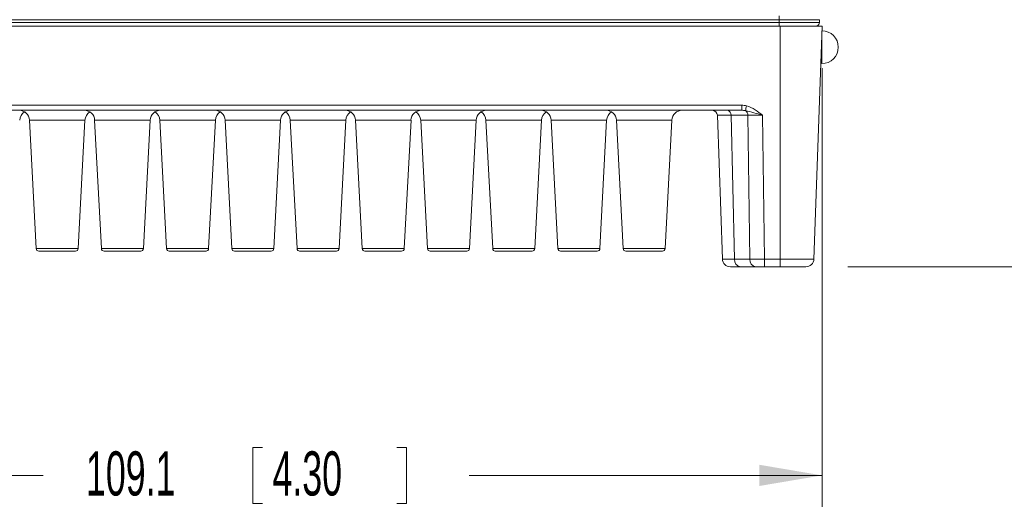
# Model space of a CAD drawing. Header units: millimetres. Extents: x 10 to 277, y 8 to 208.
# Tile 5 of 24: x 62 to 109, y 86 to 109. Entities that reach past the tile are written whole.
import ezdxf

# ---------------------------------------------------------------- set-up
doc = ezdxf.new("R2010")
doc.units = ezdxf.units.MM
doc.styles.add('SLDTEXTSTYLE1', font='TXT', dxfattribs={"width": 0.605})
doc.dimstyles.new('SLDDIMSTYLE0', dxfattribs={"dimtxt": 2.054655, "dimasz": 3, "dimexe": 0, "dimexo": 0.0625, "dimgap": 0.513664, "dimtad": 0, "dimtih": 1, "dimtoh": 1, "dimlfac": 2, "dimrnd": 1e-09, "dimzin": 12, "dimdsep": 46, "dimtxsty": 'SLDTEXTSTYLE1', "dimsah": 1, "dimcen": 0.09, "dimadec": 0, "dimazin": 0, "dimtfac": 1, "dimtofl": 0, "dimtmove": 0, "dimatfit": 3, "dimfxl": 1, "dimfrac": 2, "dimtolj": 1, "dimtzin": 12, "dimarcsym": 0})

# ---------------------------------------------------------------- blocks, each defined once
blk = doc.blocks.new('*D12')
at = {"color": 7, "linetype": 'Continuous', "lineweight": 0}
for p, q in [((96.728, 123.591), (130.479, 123.591)), ((128.979, 123.591), (128.979, 112.614)), ((128.039, 112.377), (128.039, 109.696)), ((128.039, 112.377), (128.509, 112.377)), ((135.405, 112.377), (134.935, 112.377)), ((135.405, 112.377), (135.405, 109.696)), ((128.039, 109.696), (128.509, 109.696)), ((128.979, 97.524), (128.979, 109.46)), ((135.405, 109.696), (134.935, 109.696)), ((101.881, 97.524), (130.479, 97.524))]:
    blk.add_line(p, q, dxfattribs=at)
for points in [[(128.979, 123.591), (128.471, 120.591), (129.487, 120.591)], [(128.979, 97.524), (129.487, 100.524), (128.471, 100.524)]]:
    blk.add_solid(points, dxfattribs=at)
at = {"color": 7, "linetype": 'Continuous', "lineweight": 0, "char_height": 2.1167, "attachment_point": 1, "style": 'SLDTEXTSTYLE1'}
for s, insert in [('52.1', (121.613, 112.188)), ('2.05', (128.979, 112.188))]:
    blk.add_mtext(s, dxfattribs=dict(at, insert=insert))
blk = doc.blocks.new('*D13')
at = {"color": 7, "linetype": 'Continuous', "lineweight": 0}
for p, q in [((115.104, 115.912), (120.154, 115.912)), ((118.654, 115.912), (118.654, 107.876)), ((117.714, 107.639), (117.714, 104.959)), ((117.714, 107.639), (118.184, 107.639)), ((125.08, 107.639), (124.61, 107.639)), ((125.08, 107.639), (125.08, 104.959)), ((117.714, 104.959), (118.184, 104.959)), ((125.08, 104.959), (124.61, 104.959)), ((118.654, 97.524), (118.654, 104.722)), ((101.881, 97.524), (120.154, 97.524))]:
    blk.add_line(p, q, dxfattribs=at)
for points in [[(118.654, 115.912), (118.146, 112.912), (119.162, 112.912)], [(118.654, 97.524), (119.162, 100.524), (118.146, 100.524)]]:
    blk.add_solid(points, dxfattribs=at)
at = {"color": 7, "linetype": 'Continuous', "lineweight": 0, "char_height": 2.1167, "attachment_point": 1, "style": 'SLDTEXTSTYLE1'}
for s, insert in [('36.8', (111.288, 107.451)), ('1.45', (118.654, 107.451))]:
    blk.add_mtext(s, dxfattribs=dict(at, insert=insert))
blk = doc.blocks.new('*D14')
at = {"color": 7, "linetype": 'Continuous', "lineweight": 0}
for p, q in [((46.104, 107.05), (46.104, 86.024)), ((100.651, 107.05), (100.651, 86.024)), ((73.379, 88.864), (73.379, 86.183)), ((73.379, 88.864), (73.849, 88.864)), ((80.745, 88.864), (80.275, 88.864)), ((80.745, 88.864), (80.745, 86.183)), ((46.104, 87.524), (63.326, 87.524)), ((100.651, 87.524), (83.743, 87.524)), ((73.379, 86.183), (73.849, 86.183)), ((80.745, 86.183), (80.275, 86.183))]:
    blk.add_line(p, q, dxfattribs=at)
for points in [[(46.104, 87.524), (49.104, 87.016), (49.104, 88.032)], [(100.651, 87.524), (97.651, 88.032), (97.651, 87.016)]]:
    blk.add_solid(points, dxfattribs=at)
at = {"color": 7, "linetype": 'Continuous', "lineweight": 0, "char_height": 2.1167, "attachment_point": 1, "style": 'SLDTEXTSTYLE1'}
for s, insert in [('109.1', (65.384, 88.675)), ('4.30', (74.319, 88.675))]:
    blk.add_mtext(s, dxfattribs=dict(at, insert=insert))

msp = doc.modelspace()

# ---------------------------------------------------------------- linework, layer by layer
at = {"color": 7, "linetype": 'Continuous', "lineweight": 15}
for p, q in [((98.5943, 109.3673), (98.5943, 109.5578)), ((48.1099, 109.0498), (98.6459, 109.0498)), ((98.5943, 109.3673), (48.1753, 109.3673)), ((48.1753, 109.2403), (98.5943, 109.2403)), ((98.5943, 109.2403), (98.5943, 109.3673)), ((100.5247, 109.3673), (98.5943, 109.3673)), ((98.5943, 109.0498), (98.5943, 109.2403)), ((98.5943, 109.2403), (100.5247, 109.2403)), ((98.6459, 109.0498), (98.6459, 97.8916)), ((98.6459, 109.0498), (100.6513, 109.0498)), ((100.6513, 109.0498), (100.2616, 97.8916)), ((100.5247, 109.3673), (100.5247, 109.2403)), ((100.6448, 108.7154), (100.6396, 108.7154)), ((100.6448, 108.7445), (100.6406, 108.7445)), ((100.6448, 108.794), (100.6423, 108.794)), ((100.6448, 108.7961), (100.6424, 108.7961)), ((100.6448, 107.3441), (100.6448, 108.8339)), ((100.6223, 108.2199), (100.6448, 108.2199)), ((100.6448, 108.4471), (100.6302, 108.4471)), ((100.6448, 107.5927), (100.6004, 107.5927)), ((100.6448, 107.806), (100.6078, 107.806)), ((100.59, 107.2968), (100.6448, 107.2968)), ((100.5901, 107.299), (100.6448, 107.299)), ((100.5918, 107.3484), (100.6448, 107.3484)), ((100.6448, 107.2591), (100.6448, 107.3441)), ((49.954, 105.2651), (96.8017, 105.2651)), ((96.8017, 105.2651), (96.8017, 105.0239)), ((96.8017, 105.0239), (49.954, 105.0239)), ((95.637, 104.7826), (95.8776, 97.8916)), ((97.0953, 104.7826), (96.2935, 104.7826)), ((96.4637, 97.8916), (96.2935, 104.7826)), ((97.195, 97.8916), (97.0953, 104.7826)), ((97.802, 104.7826), (97.9017, 97.8916)), ((62.6739, 104.55), (62.9967, 98.3923)), ((65.0091, 98.3923), (65.3318, 104.55)), ((65.7989, 104.55), (66.1217, 98.3923)), ((68.1341, 98.3923), (68.4568, 104.55)), ((68.9239, 104.55), (69.2467, 98.3923)), ((71.2591, 98.3923), (71.5818, 104.55)), ((72.0489, 104.55), (72.3717, 98.3923)), ((74.3841, 98.3923), (74.7068, 104.55)), ((75.1739, 104.55), (75.4967, 98.3923)), ((77.5091, 98.3923), (77.8318, 104.55)), ((78.2989, 104.55), (78.6217, 98.3923)), ((80.6341, 98.3923), (80.9568, 104.55)), ((81.4239, 104.55), (81.7467, 98.3923)), ((83.7591, 98.3923), (84.0818, 104.55)), ((84.5489, 104.55), (84.8717, 98.3923)), ((86.8841, 98.3923), (87.2068, 104.55)), ((87.6739, 104.55), (87.9967, 98.3923)), ((90.0091, 98.3923), (90.3318, 104.55)), ((90.7989, 104.55), (91.1217, 98.3923)), ((93.1341, 98.3923), (93.4568, 104.55)), ((64.0029, 98.2739), (63.1215, 98.2739)), ((64.8842, 98.2739), (64.0029, 98.2739)), ((67.1279, 98.2739), (66.2465, 98.2739)), ((68.0092, 98.2739), (67.1279, 98.2739)), ((70.2529, 98.2739), (69.3715, 98.2739)), ((71.1342, 98.2739), (70.2529, 98.2739)), ((73.3779, 98.2739), (72.4965, 98.2739)), ((74.2592, 98.2739), (73.3779, 98.2739)), ((76.5029, 98.2739), (75.6215, 98.2739)), ((77.3842, 98.2739), (76.5029, 98.2739)), ((79.6279, 98.2739), (78.7465, 98.2739)), ((80.5092, 98.2739), (79.6279, 98.2739)), ((82.7529, 98.2739), (81.8715, 98.2739)), ((83.6342, 98.2739), (82.7529, 98.2739)), ((85.8779, 98.2739), (84.9965, 98.2739)), ((86.7592, 98.2739), (85.8779, 98.2739)), ((89.0029, 98.2739), (88.1215, 98.2739)), ((89.8842, 98.2739), (89.0029, 98.2739)), ((92.1279, 98.2739), (91.2465, 98.2739)), ((93.0092, 98.2739), (92.1279, 98.2739)), ((96.4637, 97.8916), (97.195, 97.8916)), ((97.9017, 97.8916), (98.6459, 97.8916)), ((97.9017, 97.5239), (97.9017, 97.8916)), ((98.6459, 97.8916), (100.2616, 97.8916)), ((98.6459, 97.5239), (98.6459, 97.8916)), ((96.7329, 97.5239), (96.2584, 97.5239)), ((97.4643, 97.5239), (96.7329, 97.5239)), ((97.9017, 97.5239), (97.4643, 97.5239)), ((98.6459, 97.5239), (97.9017, 97.5239)), ((99.8808, 97.5239), (98.6459, 97.5239))]:
    msp.add_line(p, q, dxfattribs=at)
at = {"color": 8, "linetype": 'Continuous', "lineweight": 15}
for p, q in [((96.2935, 104.7826), (95.637, 104.7826)), ((65.3318, 104.55), (62.6739, 104.55)), ((68.4568, 104.55), (65.7989, 104.55)), ((71.5818, 104.55), (68.9239, 104.55)), ((74.7068, 104.55), (72.0489, 104.55)), ((77.8318, 104.55), (75.1739, 104.55)), ((80.9568, 104.55), (78.2989, 104.55)), ((84.0818, 104.55), (81.4239, 104.55)), ((87.2068, 104.55), (84.5489, 104.55)), ((90.3318, 104.55), (87.6739, 104.55)), ((93.4568, 104.55), (90.7989, 104.55)), ((62.9967, 98.3923), (64.0029, 98.3923)), ((64.0029, 98.3923), (65.0091, 98.3923)), ((66.1217, 98.3923), (67.1279, 98.3923)), ((67.1279, 98.3923), (68.1341, 98.3923)), ((69.2467, 98.3923), (70.2529, 98.3923)), ((70.2529, 98.3923), (71.2591, 98.3923)), ((72.3717, 98.3923), (73.3779, 98.3923)), ((73.3779, 98.3923), (74.3841, 98.3923)), ((75.4967, 98.3923), (76.5029, 98.3923)), ((76.5029, 98.3923), (77.5091, 98.3923)), ((78.6217, 98.3923), (79.6279, 98.3923)), ((79.6279, 98.3923), (80.6341, 98.3923)), ((81.7467, 98.3923), (82.7529, 98.3923)), ((82.7529, 98.3923), (83.7591, 98.3923)), ((84.8717, 98.3923), (85.8779, 98.3923)), ((85.8779, 98.3923), (86.8841, 98.3923)), ((87.9967, 98.3923), (89.0029, 98.3923)), ((89.0029, 98.3923), (90.0091, 98.3923)), ((91.1217, 98.3923), (92.1279, 98.3923)), ((92.1279, 98.3923), (93.1341, 98.3923)), ((95.8776, 97.8916), (96.4637, 97.8916))]:
    msp.add_line(p, q, dxfattribs=at)
at = {"color": 7, "linetype": 'Continuous', "lineweight": 15}
for centre, radius, start, end in [((100.3342, 109.2403), 0.1905, 270, 0), ((100.6448, 108.0465), 0.7874, 0, 90), ((100.6448, 108.0465), 0.7874, 270, 0), ((86.0958, 107.9584), 11.2743, 344.83765, 346.02934), ((62.1746, 104.5239), 0.5, 3, 90), ((62.7061, 104.5239), 0.5, 122.1048, 177), ((65.2996, 104.5239), 0.5, 3, 90), ((65.8311, 104.5239), 0.5, 122.1048, 177), ((68.9561, 104.5239), 0.5, 90, 177), ((68.4246, 104.5239), 0.5, 3, 57.8952), ((71.5496, 104.5239), 0.5, 3, 90), ((72.0811, 104.5239), 0.5, 122.1048, 177), ((75.2061, 104.5239), 0.5, 90, 177), ((74.6746, 104.5239), 0.5, 3, 57.8952), ((77.7996, 104.5239), 0.5, 3, 90), ((78.3311, 104.5239), 0.5, 122.1048, 177), ((81.4561, 104.5239), 0.5, 90, 177), ((80.9246, 104.5239), 0.5, 3, 57.8952), ((84.5811, 104.5239), 0.5, 90, 177), ((84.0496, 104.5239), 0.5, 3, 57.8952), ((87.1746, 104.5239), 0.5, 3, 90), ((87.7061, 104.5239), 0.5, 122.1048, 177), ((90.2996, 104.5239), 0.5, 3, 90), ((90.8311, 104.5239), 0.5, 122.1048, 177), ((93.9561, 104.5239), 0.5, 90, 177), ((95.3871, 104.7739), 0.25, 2, 90), ((96.0747, 104.8077), 0.2202, 353.45396, 78.97185), ((96.839, 104.7936), 0.2566, 357.53342, 57.28738), ((63.1215, 98.3989), 0.125, 183, 270), ((64.8842, 98.3989), 0.125, 270, 357), ((66.2465, 98.3989), 0.125, 183, 270), ((68.0092, 98.3989), 0.125, 270, 357), ((69.3715, 98.3989), 0.125, 183, 270), ((71.1342, 98.3989), 0.125, 270, 357), ((72.4965, 98.3989), 0.125, 183, 270), ((74.2592, 98.3989), 0.125, 270, 357), ((75.6215, 98.3989), 0.125, 183, 270), ((77.3842, 98.3989), 0.125, 270, 357), ((78.7465, 98.3989), 0.125, 183, 270), ((80.5092, 98.3989), 0.125, 270, 357), ((81.8715, 98.3989), 0.125, 183, 270), ((83.6342, 98.3989), 0.125, 270, 357), ((84.9965, 98.3989), 0.125, 183, 270), ((86.7592, 98.3989), 0.125, 270, 357), ((88.1215, 98.3989), 0.125, 183, 270), ((89.8842, 98.3989), 0.125, 270, 357), ((91.2465, 98.3989), 0.125, 183, 270), ((93.0092, 98.3989), 0.125, 270, 357), ((96.2584, 97.9049), 0.381, 182, 270), ((96.7971, 97.8533), 0.3356, 173.4533, 258.97219), ((97.5285, 97.8533), 0.3356, 173.45351, 258.97198), ((99.8808, 97.9049), 0.381, 270, 358)]:
    msp.add_arc(centre, radius, start, end, dxfattribs=at)
for centre, major_axis, ratio, start_param, end_param in [((96.7843, 104.7651), (0.7071, 0.0246), 0.7062466, 1.1813737, 1.5215108), ((96.7843, 104.7739), (0.5306, 0.0106), 0.4707487, 1.1883708, 1.528508), ((97.8026, 104.7739), (1.0002, -0.0036), 0.0087211, 1.5714588, 2.3563523), ((97.902, 97.9049), (1, 0.0055), 0.0132943, 3.9271097, 4.7120033)]:
    msp.add_ellipse(centre, major_axis=major_axis, ratio=ratio, start_param=start_param, end_param=end_param, dxfattribs=at)
for points in [[(97.0366, 105.2365), (97.1823, 105.1997), (97.3171, 105.1324), (97.5693, 104.971), (97.6857, 104.8775), (97.802, 104.7826)], [(96.9776, 105.0095), (97.1141, 104.9876), (97.2483, 104.9487), (97.5222, 104.8683), (97.6619, 104.8255), (97.802, 104.7826)]]:
    msp.add_open_spline(points, degree=3, knots=[0, 0, 0, 0, 0.5, 0.5, 1, 1, 1, 1], dxfattribs=at)

# ---------------------------------------------------------------- dimensions: what is measured, and where the dimension line sits
at = {"color": 7, "linetype": 'Continuous', "lineweight": 0}
for base, p2, picture, middle in [((128.9792, 123.5913), (94.728, 123.5913), '*D12', (128.9792, 111.0367)), ((118.6539, 115.9117), (113.1039, 115.9117), '*D13', (118.6539, 106.2989))]:
    dim = msp.add_linear_dim(base=base, p1=(99.8808, 97.5239), p2=p2, angle=90, dimstyle='SLDDIMSTYLE0', dxfattribs=at)
    dim.commit()
    dim.dimension.update_dxf_attribs({"geometry": picture, "text_midpoint": middle, "dimtype": 160})
dim = msp.add_linear_dim(base=(100.6513, 87.5239), p1=(46.1045, 109.0498), p2=(100.6513, 109.0498), dimstyle='SLDDIMSTYLE0', dxfattribs=at)
dim.commit()
dim.dimension.update_dxf_attribs({"geometry": '*D14', "text_midpoint": (73.5345, 87.5239), "dimtype": 160})

doc.saveas('drawing.dxf')
